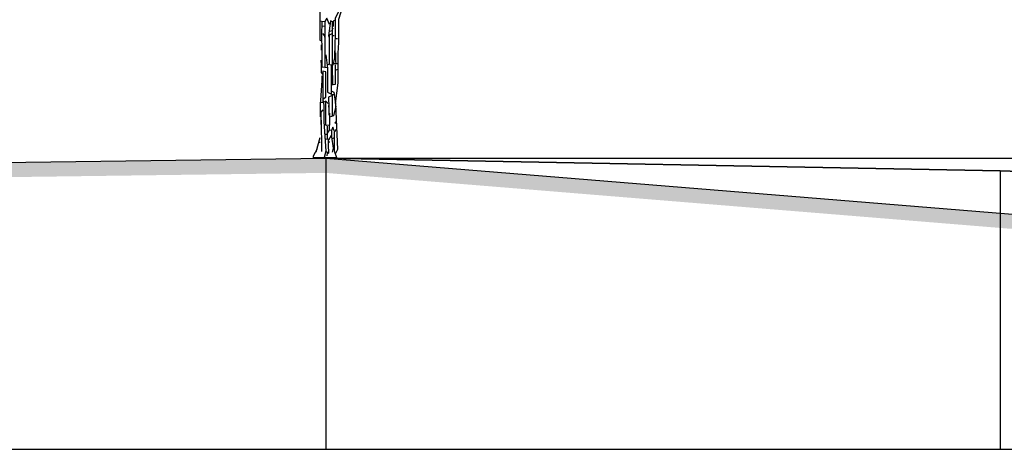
# Model space of a CAD drawing. Header units: metres. Extents: x 128583 to 136452, y 412329 to 415128.
# Tile 227 of 256: x 135001.43 to 135011.49, y 415045.33 to 415049.72. Entities that reach past the tile are written whole.
import ezdxf

# ---------------------------------------------------------------- set-up
doc = ezdxf.new("R2010")
doc.units = ezdxf.units.M
doc.header["$PDMODE"] = 35
doc.header["$PDSIZE"] = 0.075
for name, color, linetype, lineweight in [('B-ME-GR-BOOM-SD', 90, 'Continuous', 25), ('X-ME-AL-PROFIEL_BOVENKANT SLIB-GD', 42, 'Continuous', 35), ('X-ME-AL-PROFIEL_HUIDIG MAAIVELD-GD', 8, 'Continuous', 0), ('X-XX-AL-DETAIL1-M', 7, 'Continuous', 18)]:
    doc.layers.add(name, color=color, linetype=linetype, lineweight=lineweight)
for name, color, linetype in [('X-ME-AL-PROFIEL_MAAIVELD-GD', 8, 'Continuous'), ('X-ME-AL-PROFIEL_WATERLIJN-GD', 150, 'Continuous'), ('X-ME-AL-PROFIELRASTER-S', 7, 'Continuous')]:
    doc.layers.add(name, color=color, linetype=linetype)
doc.styles.add('NLCS-ISO-ANNOTATIEF-T18', font='NLCS-ISO.ttf', dxfattribs={"height": 1.8})
doc.dimstyles.new('NLCS-ANNOTATIEF-T18-PIJL_L2_H0', dxfattribs={"dimtxt": 2.5, "dimasz": 1.8, "dimexe": 2, "dimexo": 2, "dimgap": 0.7, "dimtad": 1, "dimzin": 0, "dimdsep": 46, "dimtxsty": 'NLCS-ISO-ANNOTATIEF-T18', "dimcen": 0, "dimdle": 2, "dimclrd": 256, "dimclre": 256, "dimclrt": 10, "dimaunit": 2, "dimadec": 0, "dimazin": 0, "dimtfac": 1, "dimtdec": 3, "dimtofl": 0, "dimtmove": 0, "dimatfit": 3, "dimfxl": 2, "dimfxlon": 1, "dimtfillclr": 256, "dimtolj": 1, "dimtzin": 0, "dimlwd": -1, "dimlwe": -1, "dimarcsym": 0})

# ---------------------------------------------------------------- blocks, each defined once
blk = doc.blocks.new('SAL-PROFIELRASTER_BALK_EIND1-D')
at = {"color": 0, "linetype": 'ByBlock', "lineweight": -2, "flags": 128}
blk.add_lwpolyline([(0, 0), (1, 0)], dxfattribs=at)
blk = doc.blocks.new('SAL-PROFIELRASTER_AANHAAL-D')
at = {"color": 9, "linetype": 'ByBlock', "lineweight": -2, "flags": 128}
blk.add_lwpolyline([(0, 1), (0, 0)], dxfattribs=at)
blk = doc.blocks.new('*D36')
at = {"layer": 'Defpoints', "color": 0, "transparency": 16777216}
for p in [(135004.559, 415055.817), (135004.559, 415048.305), (135056.601, 415048.305)]:
    blk.add_point(p, dxfattribs=at)
at = {"layer": 'X-XX-AL-DETAIL1-M', "transparency": 16777216}
for p, q in [((135004.559, 415055.317), (135004.559, 415056.317)), ((135056.601, 415055.317), (135056.601, 415056.317)), ((135056.151, 415055.817), (135005.009, 415055.817))]:
    blk.add_line(p, q, dxfattribs=at)
for points in [[(135005.009, 415055.892), (135005.009, 415055.742), (135004.559, 415055.817)], [(135056.151, 415055.892), (135056.151, 415055.742), (135056.601, 415055.817)]]:
    blk.add_solid(points, dxfattribs=at)
at = {"layer": 'X-XX-AL-DETAIL1-M', "color": 10, "transparency": 16777216, "insert": (135030.58, 415056.218), "char_height": 0.45, "attachment_point": 5, "style": 'NLCS-ISO-ANNOTATIEF-T18'}
blk.add_mtext('\\A1;Waterbodem met riet en slib', dxfattribs=at)
blk = doc.blocks.new('*D124')
at = {"layer": 'Defpoints', "color": 0, "transparency": 16777216}
for p in [(134966.431, 415055.817), (134966.431, 415048.417), (135004.559, 415048.305)]:
    blk.add_point(p, dxfattribs=at)
at = {"layer": 'X-XX-AL-DETAIL1-M', "transparency": 16777216}
for p, q in [((134966.431, 415055.317), (134966.431, 415056.317)), ((135004.559, 415055.317), (135004.559, 415056.317)), ((135004.109, 415055.817), (134966.881, 415055.817))]:
    blk.add_line(p, q, dxfattribs=at)
for points in [[(134966.881, 415055.892), (134966.881, 415055.742), (134966.431, 415055.817)], [(135004.109, 415055.892), (135004.109, 415055.742), (135004.559, 415055.817)]]:
    blk.add_solid(points, dxfattribs=at)
at = {"layer": 'X-XX-AL-DETAIL1-M', "color": 10, "transparency": 16777216, "insert": (134985.495, 415056.217), "char_height": 0.45, "attachment_point": 5, "style": 'NLCS-ISO-ANNOTATIEF-T18'}
blk.add_mtext('\\A1;Bos', dxfattribs=at)
blk = doc.blocks.new('SGR-BOOM_S02_D_ZIJ-D')
at = {"flags": 128}
for points in [[(-0.164, 4.254), (-0.153, 3.876), (-0.153, 3.523), (-0.101, 3.447), (-0.088, 3.498), (-0.088, 3.615), (-0.13, 3.573), (-0.13, 3.22), (-0.084, 2.951), (-0.084, 2.396), (-0.067, 2.388)], [(0.656, 3.901), (0.664, 3.851), (0.504, 3.741), (0.462, 3.464), (0.462, 3.338), (0.294, 2.817), (0.294, 2.346), (0.282, 2.127), (0.282, 1.522), (0.227, 1.101)], [(0.277, 3.035), (0.286, 2.968), (0.227, 2.833), (0.227, 2.472), (0.223, 2.337), (0.223, 2.136), (0.21, 2.136)], [(0.109, 2.716), (0.059, 2.842), (0.017, 2.775), (0.017, 2.396), (0.017, 1.925), (0.017, 1.833), (0.067, 1.841)], [(-0.084, 2.791), (-0.05, 2.783), (0.008, 2.775)], [(-0.042, 2.775), (-0.05, 2.489), (-0.046, 2.186), (-0.046, 1.841), (0.008, 1.85)], [(0.017, 2.682), (-0.034, 2.674)], [(0.177, 1.48), (0.172, 1.867), (0.172, 2.766), (0.135, 2.791), (0.092, 2.48), (0.101, 2.455)], [(0.177, 2.64), (0.168, 2.606)], [(0.235, 2.808), (0.189, 2.783), (0.189, 2.674)], [(-0.034, 2.531), (0.008, 2.48), (0.017, 2.413)], [(0.16, 2.522), (0.105, 2.497), (0.107, 2.245), (0.107, 1.9), (0.067, 1.883)], [(0.168, 2.581), (0.109, 2.573)], [(0.177, 2.489), (0.21, 2.489)], [(0.235, 2.43), (0.277, 2.43)], [(-0.059, 2.295), (-0.059, 2.186)], [(0.034, 2.094), (0.071, 1.824), (0.071, 1.328), (0.168, 1.286), (0.168, 0.841)], [(0.214, 2.178), (0.214, 2.035), (0.177, 1.883), (0.118, 1.892), (0.109, 1.9)], [(0.235, 2.136), (0.235, 1.967), (0.244, 1.909)], [(-0.063, 1.984), (-0.061, 1.875), (-0.061, 1.732), (-0.034, 1.698)], [(0.147, 1.875), (0.145, 1.438), (0.145, 1.303)], [(0.227, 1.892), (0.227, 1.732), (0.227, 1.488), (0.151, 1.471)], [(0.277, 1.909), (0.193, 1.909)], [(-0.042, 1.665), (-0.042, 1.572), (-0.076, 1.059), (-0.076, 0.824)], [(-0.017, 1.194), (0.038, 1.228), (0.036, 1.37), (0.036, 1.749), (-0.021, 1.757), (-0.023, 1.614), (-0.023, 1.16), (-0.025, 1.127)], [(0.277, 1.791), (0.244, 1.782)], [(0.143, 1.513), (0.177, 1.513)], [(0.151, 1.253), (0.092, 1.228), (0.101, 1.026), (0.101, 0.858)], [(0.16, 1.354), (0.202, 1.328), (0.235, 1.093), (0.277, 0.16), (0.235, 0.076)], [(0.16, 1.286), (0.202, 1.286)], [(-0.034, 1.118), (-0.084, 1.11)], [(0.025, 1.127), (-0.021, 1.152), (-0.006, 1.068), (-0.006, 0.731), (0.034, 0.126), (0, 0)], [(0.084, 1.101), (0.029, 1.152), (0.032, 1.068), (0.032, 0.664), (0.017, 0.656)], [(0.092, 1.059), (0.092, 1.026)], [(0.244, 1.043), (0.193, 0.849), (0.135, 0.824), (0.118, 0.832)], [(-0.025, 0.967), (-0.067, 0.925), (-0.055, 0.294), (-0.055, 0.118)], [(0.109, 0.9), (0.109, 0.656), (0.05, 0.647), (0.034, 0.664)], [(-0.063, 0.782), (-0.063, 0.681), (-0.067, 0.673)], [(0.105, 0.647), (0.105, 0.555), (0.067, 0.496)], [(0.067, 0.639), (0.067, 0.378)], [(0.21, 0.538), (0.177, 0.614), (0.151, 0.547), (0.151, 0.42), (0.185, 0.185), (0.168, 0.109)], [(0.252, 0.74), (0.219, 0.706), (0.252, 0.689)], [(0.025, 0.471), (0.059, 0.471)], [(0.143, 0.446), (0.092, 0.353)], [(0.109, 0.563), (0.143, 0.555)], [(0.252, 0.572), (0.21, 0.521), (0.21, 0.135), (0.252, 0), (0.252, -0.008)], [(-0.084, 0.395), (-0.168, 0.109)], [(-0.109, 0.311), (-0.076, 0.311)], [(0.034, 0.126), (0.101, 0.084), (0.092, 0.252), (0.092, 0.362), (0.034, 0.37)], [(0.101, 0.328), (0.101, 0.294)], [(0.21, 0.395), (0.168, 0.378)], [(-0.143, 0.177), (-0.219, 0.025)], [(0.067, 0.084), (0.059, 0.034)]]:
    blk.add_lwpolyline(points, dxfattribs=at)
at = {"ltscale": 0.1, "flags": 128}
for points in [[(-0.219, 0.025), (-0.219, -0.008)], [(0.252, -0.008), (-0.219, -0.008)]]:
    blk.add_lwpolyline(points, dxfattribs=at)

msp = doc.modelspace()

# ---------------------------------------------------------------- hatches: boundary and pattern name
at = {"layer": 'X-ME-AL-PROFIEL_HUIDIG MAAIVELD-GD'}
h = msp.add_hatch(dxfattribs=at)
h.set_pattern_fill('AGR-MAAIVELD', color=256, scale=0.1, pattern_type=2)
h.set_pattern_definition([(45, (-0.9815, 44.95455), (-0.5000001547, 0.5000001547), []), (45, (-1.0529, 45.026), (0, 1.0000003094), [0.707107, -0.707107]), (45, (-1.12434, 45.0974), (0, 1.0000003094), [0.707107, -0.707107]), (45, (-1.1968, 45.16984), (0, 1.0000003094), [0.707107, -0.707107]), (45, (-1.2672, 45.24026), (0, 1.0000003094), [0.707107, -0.707107]), (45, (-1.3386, 45.3117), (0, 1.0000003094), [0.707107, -0.707107]), (45, (-1.41005, 45.3831), (0, 1.0000003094), [0.707107, -0.707107]), (315, (-0.9815, 44.95455), (0.5000001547, 0.5000001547), []), (315, (-0.91005, 45.026), (1.0000003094, -3e-16), [0.707107, -0.707107]), (315, (-0.8386, 45.0974), (1.0000003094, -3e-16), [0.707107, -0.707107]), (315, (-0.7662, 45.16984), (1.0000003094, -3e-16), [0.707107, -0.707107]), (315, (-0.6958, 45.24026), (1.0000003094, -3e-16), [0.707107, -0.707107]), (315, (-0.62434, 45.3117), (1.0000003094, -3e-16), [0.707107, -0.707107]), (315, (-0.5529, 45.3831), (1.0000003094, -3e-16), [0.707107, -0.707107])])
h.paths.add_polyline_path([(135209.38, 415046.481), (135209.38, 415046.331), (135208.468, 415047.031), (135207.532, 415047.496), (135206.574, 415047.612), (135205.775, 415047.821), (135205.509, 415047.977), (135204.293, 415048.582), (135203.653, 415048.782), (135202.008, 415048.849), (135200.748, 415049.396), (135200.058, 415049.482), (135198.205, 415049.594), (135196.252, 415049.737), (135193.261, 415049.813), (135190.383, 415049.646), (135187.499, 415049.59), (135184.613, 415049.58), (135181.478, 415049.524), (135178.189, 415049.614), (135174.861, 415049.815), (135172.23, 415050.069), (135170.164, 415050.281), (135166.98, 415050.328), (135164.023, 415050.239), (135161.745, 415049.998), (135159.588, 415049.745), (135156.813, 415049.6), (135153.953, 415049.471), (135151.184, 415049.426), (135148.328, 415049.341), (135145.6, 415049.257), (135144.461, 415048.64), (135143.269, 415047.454), (135142.579, 415047.354), (135141.858, 415047.516), (135141.05, 415048.408), (135140.244, 415048.967), (135138.459, 415049.015), (135135.194, 415049.087), (135131.886, 415049.074), (135127.985, 415049.073), (135123.917, 415048.928), (135120.123, 415048.888), (135116.295, 415048.938), (135111.986, 415048.773), (135107.995, 415048.79), (135104.195, 415048.832), (135100.247, 415048.768), (135096.91, 415048.748), (135093.155, 415048.663), (135089.237, 415048.599), (135087.955, 415048.56), (135084.898, 415048.619), (135081.075, 415048.483), (135078.75, 415048.145), (135074.102, 415048.067), (135070.264, 415048.183), (135066.225, 415048.18), (135064.186, 415048.599), (135058.625, 415048.756), (135054.475, 415047.524), (135050.406, 415047.261), (135045.845, 415047.381), (135041.648, 415047.328), (135038.573, 415047.338), (135033.089, 415047.276), (135025.855, 415047.31), (135020.505, 415047.296), (135017.846, 415047.338), (135011.534, 415047.586), (135004.559, 415048.155), (135000.216, 415048.097), (134997.024, 415048.074), (134991.459, 415048.17), (134987.745, 415048.255), (134982.039, 415048.27), (134975.819, 415048.299), (134972.823, 415048.183), (134969.116, 415048.253), (134966.365, 415048.267), (134964.021, 415048.827), (134961.468, 415049.015), (134958.927, 415049.203), (134956.157, 415049.34), (134953.769, 415049.511), (134948.474, 415049.888), (134945.931, 415050.096), (134945.931, 415050.246), (134948.474, 415050.038), (134953.769, 415049.661), (134956.157, 415049.49), (134958.927, 415049.353), (134961.468, 415049.165), (134964.021, 415048.977), (134966.365, 415048.417), (134969.116, 415048.403), (134972.823, 415048.333), (134975.819, 415048.449), (134982.039, 415048.42), (134987.745, 415048.405), (134991.459, 415048.32), (134997.024, 415048.224), (135000.216, 415048.247), (135004.559, 415048.305), (135011.534, 415047.736), (135017.846, 415047.488), (135020.505, 415047.446), (135025.855, 415047.46), (135033.089, 415047.426), (135038.573, 415047.488), (135041.648, 415047.478), (135045.845, 415047.531), (135050.406, 415047.411), (135054.475, 415047.674), (135058.625, 415048.906), (135064.186, 415048.749), (135066.225, 415048.33), (135070.264, 415048.333), (135074.102, 415048.217), (135078.75, 415048.295), (135081.075, 415048.633), (135084.898, 415048.769), (135087.955, 415048.71), (135089.237, 415048.749), (135093.155, 415048.813), (135096.91, 415048.898), (135100.247, 415048.918), (135104.195, 415048.982), (135107.995, 415048.94), (135111.986, 415048.923), (135116.295, 415049.088), (135120.123, 415049.038), (135123.917, 415049.078), (135127.985, 415049.223), (135131.886, 415049.224), (135135.194, 415049.237), (135138.459, 415049.165), (135140.244, 415049.117), (135141.05, 415048.558), (135141.858, 415047.666), (135142.579, 415047.504), (135143.269, 415047.604), (135144.461, 415048.79), (135145.6, 415049.407), (135148.328, 415049.491), (135151.184, 415049.576), (135153.953, 415049.621), (135156.813, 415049.75), (135159.588, 415049.895), (135161.745, 415050.148), (135164.023, 415050.389), (135166.98, 415050.478), (135170.164, 415050.431), (135172.23, 415050.219), (135174.861, 415049.965), (135178.189, 415049.764), (135181.478, 415049.674), (135184.613, 415049.73), (135187.499, 415049.74), (135190.383, 415049.796), (135193.261, 415049.963), (135196.252, 415049.887), (135198.205, 415049.744), (135200.058, 415049.632), (135200.748, 415049.546), (135202.008, 415048.999), (135203.653, 415048.932), (135204.293, 415048.732), (135205.509, 415048.127), (135205.775, 415047.971), (135206.574, 415047.762), (135207.532, 415047.646), (135208.468, 415047.181)])

# ---------------------------------------------------------------- linework, layer by layer
at = {"layer": 'X-ME-AL-PROFIEL_BOVENKANT SLIB-GD'}
msp.add_lwpolyline([(135004.559, 415048.305), (135011.447, 415048.177), (135017.629, 415047.967), (135020.502, 415047.838), (135025.847, 415047.918), (135033.004, 415047.681), (135038.524, 415047.861), (135041.547, 415048.063), (135045.862, 415047.856), (135050.261, 415047.934), (135054.48, 415047.981), (135056.601, 415048.305)], dxfattribs=at)
at = {"layer": 'X-ME-AL-PROFIEL_MAAIVELD-GD'}
msp.add_lwpolyline([(135000.216, 415048.247), (135004.559, 415048.305), (135011.534, 415047.736), (135017.846, 415047.488), (135020.505, 415047.446), (135025.855, 415047.46), (135033.089, 415047.426), (135038.573, 415047.488), (135041.648, 415047.478), (135045.845, 415047.531), (135050.406, 415047.411), (135054.475, 415047.674), (135058.625, 415048.906), (135064.186, 415048.749), (135066.225, 415048.33), (135070.264, 415048.333), (135074.102, 415048.217), (135078.75, 415048.295), (135081.075, 415048.633)], dxfattribs=at)
at = {"layer": 'X-ME-AL-PROFIEL_WATERLIJN-GD'}
for points in [[(135004.559, 415048.305), (135004.559, 415048.305)], [(135004.559, 415048.305), (135056.601, 415048.305)]]:
    msp.add_lwpolyline(points, dxfattribs=at)

# ---------------------------------------------------------------- block references
at = {"layer": 'B-ME-GR-BOOM-SD', "xscale": 0.5, "yscale": 0.5}
msp.add_blockref('SGR-BOOM_S02_D_ZIJ-D', (135004.542, 415048.314), dxfattribs=at)
at = {"layer": 'X-ME-AL-PROFIELRASTER-S'}
for p, yscale in [((135004.559, 415045.332), 2.973), ((135004.559, 415045.332), 2.973), ((135004.559, 415045.332), 2.973), ((135004.559, 415045.332), 2.973), ((135011.447, 415045.332), 2.845), ((135011.447, 415045.332), 2.845)]:
    msp.add_blockref('SAL-PROFIELRASTER_AANHAAL-D', p, dxfattribs=dict(at, yscale=yscale))
at = {"layer": 'X-ME-AL-PROFIELRASTER-S', "xscale": 264, "yscale": 0.25, "zscale": 258.346994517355}
msp.add_blockref('SAL-PROFIELRASTER_BALK_EIND1-D', (134945.931, 415045.332), dxfattribs=at)

# ---------------------------------------------------------------- dimensions: what is measured, and where the dimension line sits
at = {"layer": 'X-XX-AL-DETAIL1-M'}
for base, p1, p2, text, picture, middle in [((135004.559, 415055.817), (135056.601, 415048.305), (135004.559, 415048.305), 'Waterbodem met riet en slib', '*D36', (135030.58, 415055.817)), ((134966.431, 415055.817), (135004.559, 415048.305), (134966.431, 415048.417), 'Bos', '*D124', (134985.495, 415055.817))]:
    dim = msp.add_linear_dim(base=base, p1=p1, p2=p2, text=text, dimstyle='NLCS-ANNOTATIEF-T18-PIJL_L2_H0', dxfattribs=at)
    dim.commit()
    dim.dimension.update_dxf_attribs({"geometry": picture, "text_midpoint": middle, "dimtype": 160})

doc.saveas('drawing.dxf')
